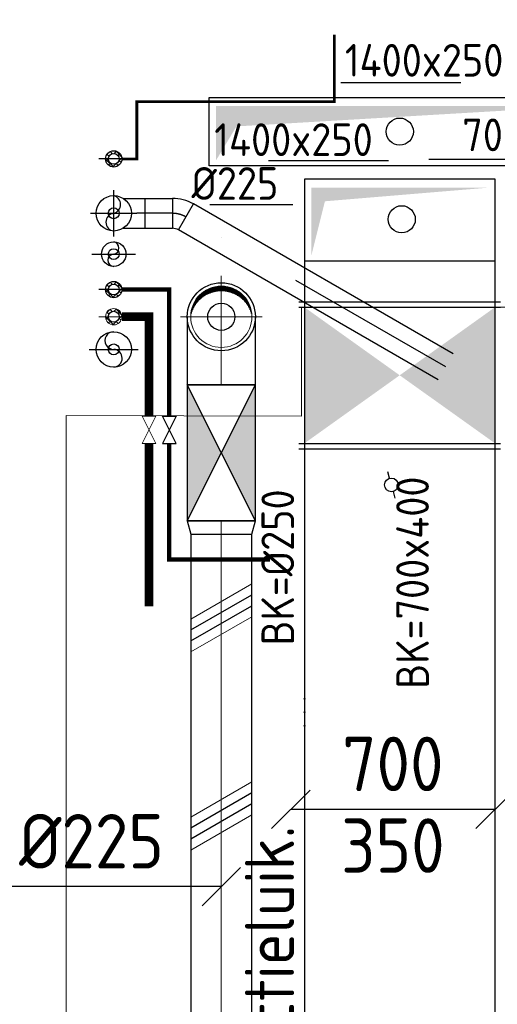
# Model space of a CAD drawing. Header units: millimetres. Extents: x -72915 to 21022, y 6278 to 52916.
# Tile 10 of 60: x -56562 to -54809, y 20393 to 24010. Entities that reach past the tile are written whole.
import ezdxf
from ezdxf.enums import TextEntityAlignment as Align

# ---------------------------------------------------------------- set-up
doc = ezdxf.new("R2010")
doc.units = ezdxf.units.MM
doc.header["$LTSCALE"] = 50
doc.linetypes.add('CENTER', pattern=[50.8, 31.75, -6.35, 6.35, -6.35])
doc.linetypes.add('DASHDOT', pattern=[25.4, 12.7, -6.35, 0, -6.35])
for name, color, linetype in [('4plfd', 254, 'Continuous'), ('WL$2----_STRAMIEN', 1, 'CENTER'), ('WL522---_HARTLIJN', 1, 'DASHDOT'), ('WL522---_VWA', 2, 'Continuous'), ('WL523---_HWA', 2, 'Continuous'), ('WL532---_GRIJS_WATER', 30, 'Continuous'), ('WL532---_KW-HD', 7, 'Continuous'), ('WL570---_RETOUR', 100, 'Continuous'), ('WL570---_TOEVOER', 200, 'Continuous'), ('WM570---', 2, 'Continuous'), ('WM570---_RETOUR', 2, 'Continuous'), ('WM570---_TOEVOER', 2, 'Continuous')]:
    doc.layers.add(name, color=color, linetype=linetype)
for name, color, linetype, lineweight in [('WL570---_BESTAAND-HARTLIJN', 161, 'Continuous', 0), ('WL570---_BESTAAND-MAATVOERING', 161, 'Continuous', 0), ('WL570---_BESTAAND-RETOUR', 140, 'Continuous', 0), ('WL570---_BESTAAND-TOEVOER', 180, 'Continuous', 0)]:
    doc.layers.add(name, color=color, linetype=linetype, lineweight=lineweight)
doc.styles.add('ISO', font='ISO', dxfattribs={"height": 162})
doc.styles.add('MAATVOERING', font='ISO')

# ---------------------------------------------------------------- blocks, each defined once
blk = doc.blocks.new('ORK10000000')
at = {"layer": 'WL570---_RETOUR'}
for p, q in [((24.1, 6.5), (48.3, 12.9)), ((-24.1, -6.5), (-48.3, -12.9))]:
    blk.add_line(p, q, dxfattribs=at)
blk.add_circle((0, 0), 25, dxfattribs=at)
blk = doc.blocks.new('KARO')
for p, q in [((1, 0.5), (0, 0.5)), ((0, -0.5), (1, -0.5))]:
    blk.add_line(p, q)
at = {"invisible_edges": 15}
blk.add_3dface([(0, 0.5), (0, -0.5), (1, -0.5), (1, 0.5)], dxfattribs=at)
at = {"layer": 'WL570---_BESTAAND-HARTLIJN'}
blk.add_line((0, 0), (1, 0), dxfattribs=at)
blk = doc.blocks.new('*X2')
for p, q in [((-0.12, 0.36), (-0.12, 0.436)), ((-0.11, 0.363), (-0.11, 0.439)), ((-0.1, 0.365), (-0.1, 0.441)), ((-0.09, 0.367), (-0.09, 0.443)), ((-0.08, 0.369), (-0.08, 0.445)), ((-0.07, 0.371), (-0.07, 0.447)), ((-0.06, 0.372), (-0.06, 0.448)), ((-0.05, 0.374), (-0.05, 0.449)), ((-0.04, 0.375), (-0.04, 0.45)), ((-0.03, 0.375), (-0.03, 0.451)), ((-0.02, 0.376), (-0.02, 0.452)), ((-0.01, 0.376), (-0.01, 0.452)), ((0, 0.376), (0, 0.452)), ((0.01, 0.376), (0.01, 0.452)), ((0.02, 0.376), (0.02, 0.452)), ((0.03, 0.375), (0.03, 0.451)), ((0.04, 0.375), (0.04, 0.45)), ((0.05, 0.374), (0.05, 0.449)), ((0.06, 0.372), (0.06, 0.448)), ((0.07, 0.371), (0.07, 0.447)), ((0.08, 0.369), (0.08, 0.445)), ((0.09, 0.367), (0.09, 0.443)), ((0.1, 0.365), (0.1, 0.441)), ((0.11, 0.363), (0.11, 0.439)), ((0.12, 0.36), (0.12, 0.436)), ((-0.34, 0.226), (-0.34, 0.298)), ((-0.33, 0.237), (-0.33, 0.309)), ((-0.32, 0.247), (-0.32, 0.319)), ((-0.31, 0.256), (-0.31, 0.329)), ((-0.3, 0.265), (-0.3, 0.338)), ((-0.29, 0.273), (-0.29, 0.347)), ((-0.28, 0.281), (-0.28, 0.355)), ((-0.27, 0.289), (-0.27, 0.363)), ((-0.26, 0.296), (-0.26, 0.37)), ((-0.25, 0.302), (-0.25, 0.377)), ((-0.24, 0.309), (-0.24, 0.383)), ((-0.23, 0.315), (-0.23, 0.389)), ((-0.22, 0.32), (-0.22, 0.395)), ((-0.21, 0.326), (-0.21, 0.4)), ((-0.2, 0.331), (-0.2, 0.405)), ((-0.19, 0.335), (-0.19, 0.41)), ((-0.18, 0.34), (-0.18, 0.415)), ((-0.17, 0.344), (-0.17, 0.419)), ((-0.16, 0.348), (-0.16, 0.423)), ((-0.15, 0.351), (-0.15, 0.426)), ((-0.14, 0.355), (-0.14, 0.43)), ((-0.13, 0.358), (-0.13, 0.433)), ((0.13, 0.358), (0.13, 0.433)), ((0.14, 0.355), (0.14, 0.43)), ((0.15, 0.351), (0.15, 0.426)), ((0.16, 0.348), (0.16, 0.423)), ((0.17, 0.344), (0.17, 0.419)), ((0.18, 0.34), (0.18, 0.415)), ((0.19, 0.335), (0.19, 0.41)), ((0.2, 0.331), (0.2, 0.405)), ((0.21, 0.326), (0.21, 0.4)), ((0.22, 0.32), (0.22, 0.395)), ((0.23, 0.315), (0.23, 0.389)), ((0.24, 0.309), (0.24, 0.383)), ((0.25, 0.302), (0.25, 0.377)), ((0.26, 0.296), (0.26, 0.37)), ((0.27, 0.289), (0.27, 0.363)), ((0.28, 0.281), (0.28, 0.355)), ((0.29, 0.273), (0.29, 0.347)), ((0.3, 0.265), (0.3, 0.338)), ((0.31, 0.256), (0.31, 0.329)), ((0.32, 0.247), (0.32, 0.319)), ((0.33, 0.237), (0.33, 0.309)), ((0.34, 0.226), (0.34, 0.298)), ((-0.42, 0.104), (-0.42, 0.167)), ((-0.41, 0.125), (-0.41, 0.191)), ((-0.4, 0.143), (-0.4, 0.211)), ((-0.39, 0.16), (-0.39, 0.229)), ((-0.38, 0.175), (-0.38, 0.245)), ((-0.37, 0.189), (-0.37, 0.26)), ((-0.36, 0.203), (-0.36, 0.273)), ((-0.35, 0.215), (-0.35, 0.286)), ((0.35, 0.215), (0.35, 0.286)), ((0.36, 0.203), (0.36, 0.273)), ((0.37, 0.189), (0.37, 0.26)), ((0.38, 0.175), (0.38, 0.245)), ((0.39, 0.16), (0.39, 0.229)), ((0.4, 0.143), (0.4, 0.211)), ((0.41, 0.125), (0.41, 0.191)), ((0.42, 0.104), (0.42, 0.167)), ((-0.45, 0.011), (-0.45, 0.044)), ((-0.44, 0.05), (-0.44, 0.104)), ((-0.43, 0.079), (-0.43, 0.14)), ((0.43, 0.079), (0.43, 0.14)), ((0.44, 0.05), (0.44, 0.104)), ((0.45, 0.011), (0.45, 0.044))]:
    blk.add_line(p, q)
blk = doc.blocks.new('KARODS')
blk.add_circle((0, 0), 0.5)
at = {"layer": 'WL570---_BESTAAND-HARTLIJN'}
for p, q in [((0, -0.6), (0, 0.6)), ((-0.6, 0), (0.6, 0))]:
    blk.add_line(p, q, dxfattribs=at)
at = {"layer": 'WL570---_BESTAAND-TOEVOER'}
blk.add_blockref('*X2', (0, 0), dxfattribs=at)
blk = doc.blocks.new('OBO25000090SE')
blk.add_lwpolyline([(-125, 250), (-125, 0), (125, 0), (125, 250)])
at = {"layer": 'WL570---_BESTAAND-HARTLIJN'}
for p, q in [((0, 0), (0, 375)), ((-125, 250), (125, 250))]:
    blk.add_line(p, q, dxfattribs=at)
at = {"xscale": 250, "yscale": 250, "zscale": 250}
blk.add_blockref('KARODS', (0, 250), dxfattribs=at)
blk = doc.blocks.new('*X212')
for p, q in [((21295.2, 13054.3), (21287.5, 13062)), ((21292.8, 13053.4), (21300.6, 13061.2)), ((21300.6, 13061.2), (21304.2, 13064.8)), ((21329.7, 13042.3), (21307.8, 13064.1)), ((21312.7, 13050.9), (21319.8, 13058)), ((21299.6, 13005), (21270.6, 13034)), ((21270.8, 13031.4), (21274.4, 13035)), ((21274.4, 13035), (21282.1, 13042.8)), ((21282.8, 13044.2), (21275.5, 13051.5)), ((21277.6, 13015.7), (21284.7, 13022.8)), ((21327.6, 13021.9), (21319.8, 13029.6)), ((21320.5, 13036.2), (21329, 13044.7)), ((21290.9, 13006.6), (21299.3, 13015)), ((21317.1, 13009.9), (21309.8, 13017.2)), ((21316, 13009.2), (21326.3, 13019.6))]:
    blk.add_line(p, q)
blk = doc.blocks.new('$RPIJL')
for points in [[(10, 17.3, 0, 16.7, 0), (35, 60.6, 0, 0, 0), (94.3, 163.4, 0, 0, 0)], [(-94.3, -163.4, 0, 16.7, 0), (-69.3, -120.1, 0, 0, 0), (-10, -17.3, 0, 0, 0)]]:
    blk.add_lwpolyline(points, format="xyseb")
blk.add_circle((0, 0), 20)
blk = doc.blocks.new('OBK2500050000')
at = {"layer": 'WL570---_TOEVOER'}
for p, q in [((0, -125), (500, 125)), ((0, 125), (500, -125))]:
    blk.add_line(p, q, dxfattribs=at)
blk.add_lwpolyline([(0, -125), (500, -125), (500, 125), (0, 125)], close=True, dxfattribs=at)
for points in [[(0, 125), (500, 125), (250, 0)], [(0, -125), (500, -125), (250, 0)]]:
    blk.add_solid(points, dxfattribs=at)
blk = doc.blocks.new('$RPIJL3')
blk.add_lwpolyline([(10, 17.3, 0, 16.7, 0), (35, 60.6, 0, 0, 0), (94.3, 163.4, 0, 0, 0)], format="xyseb")
blk.add_circle((0, 0), 20)
blk = doc.blocks.new('OSV2502240480G')
blk.add_lwpolyline([(0, -125), (48.5, -112), (48.5, 112), (0, 125)], close=True)
at = {"layer": 'WL570---_BESTAAND-HARTLIJN'}
blk.add_line((0, 0), (48.5, 0), dxfattribs=at)
blk = doc.blocks.new('MVLINE')
blk.add_line((35.4, -35.4), (-35.4, 35.4))
blk = doc.blocks.new('KARH')
for p, q in [((1, 0.5), (0, 0.5)), ((0, -0.5), (1, -0.5))]:
    blk.add_line(p, q)
at = {"invisible_edges": 15}
blk.add_3dface([(0, 0.5), (0, -0.5), (1, -0.5), (1, 0.5)], dxfattribs=at)
blk = doc.blocks.new('UISO')
at = {"color": 0}
for p, q in [((0, 0.18), (1, 0.757)), ((0, 0), (1, 0.577))]:
    blk.add_line(p, q, dxfattribs=at)
at = {"layer": 'WL570---_BESTAAND-TOEVOER', "color": 0}
for p, q in [((0, 0.36), (1, 0.937)), ((0, -0.18), (1, 0.397))]:
    blk.add_line(p, q, dxfattribs=at)
blk = doc.blocks.new('Block plafond 1e verd')
at = {"layer": '4plfd', "linetype": 'Continuous', "lineweight": 13}
blk.add_lwpolyline([(-34354.8, 2355.9), (-34354.8, -1501.4), (-36780.7, -1501.4), (-36780.7, -468.3), (-36625.9, -468.3), (-36625.9, 1957.2), (-35762.1, 1954.8), (-35762.1, 2355.9)], close=True, dxfattribs=at)

msp = doc.modelspace()

# ---------------------------------------------------------------- linework, layer by layer
at = {"layer": 'WL$2----_STRAMIEN'}
msp.add_line((-56216.9, 23213.4), (-56216.9, 23383.4), dxfattribs=at)
at = {"layer": 'WL522---_HARTLIJN'}
for p, q in [((-56301.9, 23298.4), (-56131.9, 23298.4)), ((-56001.5, 23298.4), (-56131.9, 23298.4)), ((-56101.5, 23298.4), (-56131.9, 23298.4)), ((-54997.9, 22734.4), (-55951.5, 23285))]:
    msp.add_line(p, q, dxfattribs=at)
msp.add_arc((-56001.5, 23198.4), 100, 60, 90, dxfattribs=at)
at = {"layer": 'WL522---_VWA'}
for p, q in [((-56182.3, 23353.4), (-56001.5, 23353.4)), ((-56101.5, 23243.4), (-56101.5, 23353.4)), ((-56001.5, 23353.4), (-56001.5, 23243.4)), ((-55979, 23237.4), (-55924, 23332.7)), ((-54970.4, 22782.1), (-55924, 23332.7)), ((-56182.3, 23243.4), (-56001.5, 23243.4)), ((-55025.4, 22686.8), (-55979, 23237.4))]:
    msp.add_line(p, q, dxfattribs=at)
at = {"layer": 'WL522---_VWA', "color": 1, "linetype": 'DASHDOT'}
msp.add_line((-56306.9, 22798.4), (-56126.9, 22798.4), dxfattribs=at)
at = {"layer": 'WL522---_VWA'}
for centre in [(-56216.9, 23298.4), (-56216.9, 22798.4)]:
    msp.add_circle(centre, 65, dxfattribs=at)
for centre, radius, start, end in [((-56225.2, 23330.9), 33.5, 284.2837, 75.7163), ((-56001.5, 23198.4), 155, 60, 90), ((-56213.1, 23265.9), 32.7, 96.8309, 263.1691), ((-56001.5, 23198.4), 45, 60, 90), ((-56221.1, 23170.9), 22.9, 280.3695, 79.6305), ((-56216.4, 23125.9), 22.5, 91.4225, 268.5775), ((-56216.9, 22831), 32.4, 90.0524, 270.4778), ((-56218.5, 22766), 32.6, 273.5016, 86.771)]:
    msp.add_arc(centre, radius, start, end, dxfattribs=at)
at = {"layer": 'WL523---_HWA', "color": 1, "linetype": 'DASHDOT'}
msp.add_line((-56296.9, 23148.4), (-56136.9, 23148.4), dxfattribs=at)
at = {"layer": 'WL523---_HWA'}
msp.add_circle((-56216.9, 23148.4), 45, dxfattribs=at)
at = {"layer": 'WL532---_GRIJS_WATER', "color": 1, "linetype": 'DASHDOT'}
msp.add_line((-56161.9, 23018.4), (-56271.9, 23018.4), dxfattribs=at)
at = {"layer": 'WL532---_GRIJS_WATER', "const_width": 16}
for points in [[(-56186.9, 23018.4), (-56013, 23018.4), (-56013, 22553.3)], [(-56013, 22453.3), (-56013, 22027.1), (-55643.2, 22027.1)]]:
    msp.add_lwpolyline(points, dxfattribs=at)
at = {"layer": 'WL532---_GRIJS_WATER'}
msp.add_lwpolyline([(-56038, 22553.3), (-55988, 22553.3), (-56038, 22453.3), (-55988, 22453.3)], close=True, dxfattribs=at)
for centre, radius in [((-56216.9, 23018.4), 30), ((-56216.9, 23018.4), 20), ((-56216.9, 22918.4), 20)]:
    msp.add_circle(centre, radius, dxfattribs=at)
at = {"layer": 'WL532---_KW-HD', "color": 1, "linetype": 'DASHDOT'}
msp.add_line((-56161.9, 23498.4), (-56271.9, 23498.4), dxfattribs=at)
at = {"layer": 'WL532---_KW-HD'}
for radius in [30, 20]:
    msp.add_circle((-56216.9, 23498.4), radius, dxfattribs=at)
at = {"layer": 'WL570---_BESTAAND-MAATVOERING'}
msp.add_line((-56161.9, 22918.4), (-56271.9, 22918.4), dxfattribs=at)
at = {"layer": 'WL570---_BESTAAND-MAATVOERING', "const_width": 32}
for points in [[(-56186.9, 22918.4), (-56087.6, 22918.4), (-56087.6, 22553.3)], [(-56087.6, 22453.3), (-56087.6, 21854.2)]]:
    msp.add_lwpolyline(points, dxfattribs=at)
at = {"layer": 'WL570---_BESTAAND-MAATVOERING'}
msp.add_lwpolyline([(-56112.6, 22553.3), (-56062.6, 22553.3), (-56112.6, 22453.3), (-56062.6, 22453.3)], close=True, dxfattribs=at)
msp.add_circle((-56216.9, 22918.4), 30, dxfattribs=at)
at = {"layer": 'WL570---_BESTAAND-RETOUR', "const_width": 10}
msp.add_lwpolyline([(-56186.9, 23498.4), (-56132, 23498.4), (-56132, 23708.8), (-55407.2, 23708.8), (-55407.2, 23955)], dxfattribs=at)
at = {"layer": 'WL570---_BESTAAND-TOEVOER'}
msp.add_circle((-55821.9, 22918.4), 112.5, dxfattribs=at)
at = {"layer": 'WL570---_RETOUR'}
for p, q in [((-55536.9, 22973.4), (-54796.9, 22973.4)), ((-55536.9, 22953.4), (-54796.9, 22953.4)), ((-55536.9, 22453.4), (-54796.9, 22453.4)), ((-55536.9, 22433.4), (-54796.9, 22433.4))]:
    msp.add_line(p, q, dxfattribs=at)
msp.add_lwpolyline([(-55516.9, 23423.4), (-55516.9, 23123.4), (-54816.9, 23123.4), (-54816.9, 23423.4)], close=True, dxfattribs=at)
for points in [[(-55441.4, 23342.6), (-54841.4, 23392.6), (-55491.4, 23392.6)], [(-55491.4, 23142.6), (-55441.4, 23342.6), (-55491.4, 23392.6)], [(-55516.9, 22453.4), (-55516.9, 22953.4), (-54816.9, 22953.4), (-54816.9, 22453.4)]]:
    msp.add_solid(points, dxfattribs=at)
at = {"layer": 'WL570---_TOEVOER'}
msp.add_lwpolyline([(-55866.9, 23473.4), (-55866.9, 23723.4), (-54466.9, 23723.4), (-54466.9, 23473.4)], close=True, dxfattribs=at)
for points in [[(-55766.4, 23617.6), (-54491.4, 23692.6), (-55841.4, 23692.6)], [(-55841.4, 23492.6), (-55766.4, 23617.6), (-55841.4, 23692.6)]]:
    msp.add_solid(points, dxfattribs=at)
at = {"layer": 'WM570---'}
for points in [[(-54854.7, 24139.3, 0, 33.3, 0), (-54904.7, 24052.7, 0, 0, 0), (-55141.9, 23641.7, 0, 0, 0)], [(-54847.3, 23817.1, 0, 33.3, 0), (-54897.3, 23730.5, 0, 0, 0), (-55134.6, 23319.6, 0, 0, 0)], [(-55479.2, 23057.5, 0, 33.3, 0), (-55429.2, 23144.1, 0, 0, 0), (-55191.9, 23555.1, 0, 0, 0)], [(-55796.9, 22961.7, 0, 33.3, 0), (-55746.9, 23048.3, 0, 0, 0), (-55509.7, 23459.3, 0, 0, 0)]]:
    msp.add_lwpolyline(points, format="xyseb", dxfattribs=at)
for centre in [(-55166.9, 23598.4), (-55159.6, 23276.3), (-55821.9, 22918.4)]:
    msp.add_circle(centre, 50, dxfattribs=at)
at = {"layer": 'WM570---_RETOUR'}
for p, q in [((-55383.4, 23779.2), (-54942.4, 23779.2)), ((-55059.7, 23497.1), (-54671.9, 23497.1))]:
    msp.add_line(p, q, dxfattribs=at)
msp.add_lwpolyline([(-55566.9, 21109.1), (-54816.9, 21109.1)], dxfattribs=at)
at = {"layer": 'WM570---_TOEVOER'}
for p, q in [((-55648.7, 23491.9), (-55207.7, 23491.9)), ((-55863.5, 23331.3), (-55559, 23331.3))]:
    msp.add_line(p, q, dxfattribs=at)
msp.add_lwpolyline([(-55821.9, 20825), (-55982.7, 20825), (-56651.7, 20825)], dxfattribs=at)

# ---------------------------------------------------------------- block references
at = {"layer": 'WL532---_GRIJS_WATER', "color": 1, "xscale": -1, "rotation": 269.999999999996}
msp.add_blockref('*X212', (-69251.9, 1718), dxfattribs=at)
at = {"layer": 'WL532---_KW-HD', "color": 1, "xscale": -1, "rotation": 269.999999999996}
msp.add_blockref('*X212', (-69251.9, 2198), dxfattribs=at)
at = {"layer": 'WL570---_BESTAAND-MAATVOERING', "xscale": -1, "rotation": 269.999999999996}
msp.add_blockref('*X212', (-69251.9, 1618), dxfattribs=at)
at = {"layer": 'WL570---_BESTAAND-RETOUR', "xscale": 7.295282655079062, "yscale": 100, "zscale": 100}
msp.add_blockref('KARO', (-55519.8, 21465.5), dxfattribs=at)
at = {"layer": 'WL570---_RETOUR', "xscale": 3265.099603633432, "yscale": 700, "zscale": 350, "rotation": 90}
msp.add_blockref('KARH', (-55166.9, 19858.3), dxfattribs=at)
at = {"layer": 'WL570---_RETOUR', "rotation": 270}
msp.add_blockref('ORK10000000', (-55197.5, 22300.8), dxfattribs=at)
at = {"layer": 'WL570---_TOEVOER'}
msp.add_blockref('OBO25000090SE', (-55821.9, 22668.4), dxfattribs=at)
for name, rotation in [('OBK2500050000', 90), ('OSV2502240480G', 270)]:
    msp.add_blockref(name, (-55821.9, 22168.4), dxfattribs=dict(at, rotation=rotation))
at = {"layer": 'WL570---_TOEVOER', "yscale": 224, "zscale": 224}
for name, p, xscale, rotation in [('KARO', (-55821.9, 22119.9), 2073.23110564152, 270), ('UISO', (-55709.9, 21169.3), 224, 180)]:
    msp.add_blockref(name, p, dxfattribs=dict(at, xscale=xscale, rotation=rotation))
at = {"layer": 'WL570---_TOEVOER', "xscale": 224, "yscale": 224, "zscale": 224}
msp.add_blockref('UISO', (-55933.9, 21727.5), dxfattribs=at)
at = {"layer": 'WM570---'}
for name, p, rotation in [('$RPIJL3', (-56216.9, 23498.4), 180), ('$RPIJL', (-56216.9, 23018.4), 179.9999999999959), ('$RPIJL', (-56216.9, 22918.4), 179.9999999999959), ('$RPIJL', (-56216.9, 22798.4), 179.9999999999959)]:
    msp.add_blockref(name, p, dxfattribs=dict(at, rotation=rotation))
for p in [(-56216.9, 23298.4), (-56216.9, 23148.4)]:
    msp.add_blockref('$RPIJL', p, dxfattribs=at)
at = {"layer": 'WM570---_RETOUR', "xscale": 2, "yscale": 2, "zscale": 2, "rotation": 90}
for p in [(-55566.9, 21109.1), (-54816.9, 21109.1)]:
    msp.add_blockref('MVLINE', p, dxfattribs=at)
at = {"layer": 'WM570---_TOEVOER'}
msp.add_blockref('Block plafond 1e verd', (-19765.4, 20598.3), dxfattribs=at)
at = {"layer": 'WM570---_TOEVOER', "xscale": 2, "yscale": 2, "zscale": 2, "rotation": 90}
msp.add_blockref('MVLINE', (-55821.9, 20825), dxfattribs=at)

# ---------------------------------------------------------------- texts
at = {"layer": 'WM570---_RETOUR', "style": 'ISO'}
for s, p in [('1400x250', (-55368.2, 23764.5)), ('700x300', (-54937.3, 23490.5))]:
    msp.add_text(s, height=120, rotation=360, dxfattribs=at).set_placement(p, align=Align.BOTTOM_LEFT)
for s, p in [('BK=700x400', (-55120, 21941.8)), ('BK=%%C250', (-55614.7, 21997.6))]:
    msp.add_text(s, height=120, rotation=90, dxfattribs=at).set_placement(p, align=Align.MIDDLE)
at = {"layer": 'WM570---_RETOUR', "style": 'MAATVOERING'}
for s, p in [('700', (-55191.9, 21175.8)), ('350', (-55191.9, 20875.8))]:
    msp.add_text(s, height=200, dxfattribs=at).set_placement(p, align=Align.CENTER)
msp.add_text('inspectieluik.', height=180, rotation=90, dxfattribs=at).set_placement((-55554.8, 19790.2))
at = {"layer": 'WM570---_TOEVOER', "style": 'ISO'}
for s, p in [('1400x250', (-55847.7, 23472.9)), ('%%C225', (-55931.5, 23312))]:
    msp.add_text(s, height=120, rotation=360, dxfattribs=at).set_placement(p, align=Align.BOTTOM_LEFT)
at = {"layer": 'WM570---_TOEVOER', "style": 'MAATVOERING'}
msp.add_text('%%c225', height=200, dxfattribs=at).set_placement((-56032.7, 20891.7), align=Align.RIGHT)

doc.saveas('drawing.dxf')
